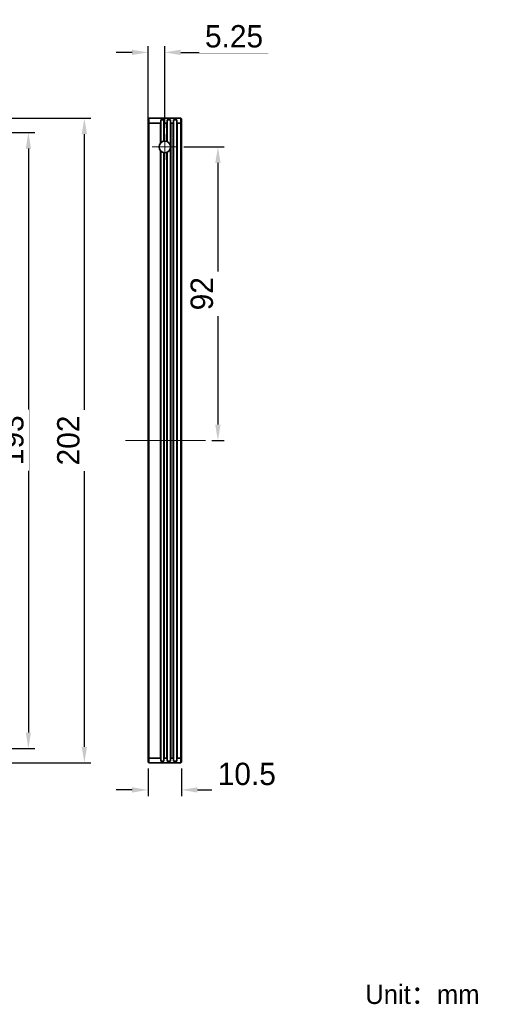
# Model space of a CAD drawing. Header units: inches. Extents: x -3328 to -3112, y -687 to -519.
# Tile 3 of 3: x -3185 to -3112, y -681 to -527. Entities that reach past the tile are written whole.
import ezdxf

# ---------------------------------------------------------------- set-up
doc = ezdxf.new("R2010")
doc.units = ezdxf.units.IN
doc.header["$LTSCALE"] = 3
doc.header["$MEASUREMENT"] = 0
doc.header["$PDSIZE"] = -5
doc.linetypes.add('点画线', pattern=[18, 12, -2, 2, -2])
doc.layers.get('Defpoints').update_dxf_attribs({"lineweight": 18})
for name, color, linetype, lineweight in [('中心线层', 1, '点画线', 18), ('尺寸线层', 3, 'Continuous', 18), ('明细栏文字', 6, 'Continuous', 18), ('粗实线层', 7, 'Continuous', 35)]:
    doc.layers.add(name, color=color, linetype=linetype, lineweight=lineweight)
doc.styles.get("Standard").update_dxf_attribs({"font": '兰亭黑 GBK.TTF'})
doc.dimstyles.new('CST Standard', dxfattribs={"dimtxt": 3.5, "dimasz": 2.5, "dimexe": 1, "dimexo": 1, "dimgap": 0.6, "dimtad": 1, "dimtoh": 1, "dimdsep": 46, "dimtxsty": 'Standard', "dimcen": -2.5, "dimdle": 5, "dimclrd": 8, "dimclre": 8, "dimadec": 1, "dimazin": 2, "dimtfac": 1, "dimtofl": 0, "dimtmove": 0, "dimatfit": 0, "dimfxl": 1, "dimtolj": 1, "dimarcsym": 0})

# ---------------------------------------------------------------- blocks, each defined once
blk = doc.blocks.new('*D216')
at = {"layer": 'Defpoints', "color": 0}
for p in [(-3219.98, -542.12), (-3219.98, -643.12), (-3175.27, -643.12)]:
    blk.add_point(p, dxfattribs=at)
at = {"layer": '尺寸线层', "color": 8, "linetype": 'Continuous', "lineweight": -2, "ltscale": 3}
for p, q in [((-3218.98, -542.12), (-3174.27, -542.12)), ((-3175.27, -544.62), (-3175.27, -640.62)), ((-3218.98, -643.12), (-3174.27, -643.12))]:
    blk.add_line(p, q, dxfattribs=at)
at = {"layer": '尺寸线层', "color": 8}
for points in [[(-3174.85, -544.62), (-3175.68, -544.62), (-3175.27, -542.12)], [(-3175.68, -640.62), (-3174.85, -640.62), (-3175.27, -643.12)]]:
    blk.add_solid(points, dxfattribs=at)
at = {"layer": '尺寸线层', "color": 0, "ltscale": 3, "insert": (-3177.76, -592.62), "char_height": 3.5, "attachment_point": 5, "rotation": 90, "bg_fill": 3, "box_fill_scale": 1.25, "bg_fill_color": 9, "bg_fill_true_color": 13158600, "bg_fill_transparency": 0}
blk.add_mtext('\\A1;202', dxfattribs=at)
blk = doc.blocks.new('*D219')
at = {"layer": 'Defpoints', "color": 0}
for p in [(-3165.29, -643.02), (-3160.04, -643.02), (-3160.04, -647.36)]:
    blk.add_point(p, dxfattribs=at)
at = {"layer": '尺寸线层', "color": 8, "linetype": 'Continuous', "lineweight": -2, "ltscale": 3}
for p, q in [((-3165.29, -644.02), (-3165.29, -648.36)), ((-3160.04, -644.02), (-3160.04, -648.36)), ((-3167.79, -647.36), (-3170.29, -647.36)), ((-3157.54, -647.36), (-3144.58, -647.36))]:
    blk.add_line(p, q, dxfattribs=at)
at = {"layer": '尺寸线层', "color": 8}
for points in [[(-3167.79, -647.78), (-3167.79, -646.95), (-3165.29, -647.36)], [(-3157.54, -646.95), (-3157.54, -647.78), (-3160.04, -647.36)]]:
    blk.add_solid(points, dxfattribs=at)
at = {"layer": '尺寸线层', "color": 0, "ltscale": 3, "insert": (-3149.81, -644.88), "char_height": 3.5, "attachment_point": 5, "bg_fill": 3, "box_fill_scale": 1.25, "bg_fill_color": 9, "bg_fill_true_color": 13158600, "bg_fill_transparency": 0}
blk.add_mtext('\\A1;10.5', dxfattribs=at)
blk = doc.blocks.new('*D220')
at = {"layer": 'Defpoints', "color": 0}
for p in [(-3165.29, -531.81), (-3165.29, -544.62), (-3162.66, -544.62)]:
    blk.add_point(p, dxfattribs=at)
at = {"layer": '尺寸线层', "color": 8, "linetype": 'Continuous', "lineweight": -2, "ltscale": 3}
for p, q in [((-3167.79, -531.81), (-3170.29, -531.81)), ((-3165.29, -543.62), (-3165.29, -530.81)), ((-3162.66, -543.62), (-3162.66, -530.81)), ((-3160.16, -531.81), (-3146.46, -531.81))]:
    blk.add_line(p, q, dxfattribs=at)
at = {"layer": '尺寸线层', "color": 8}
for points in [[(-3167.79, -532.23), (-3167.79, -531.39), (-3165.29, -531.81)], [(-3160.16, -531.39), (-3160.16, -532.23), (-3162.66, -531.81)]]:
    blk.add_solid(points, dxfattribs=at)
at = {"layer": '尺寸线层', "color": 0, "ltscale": 3, "insert": (-3151.81, -529.31), "char_height": 3.5, "attachment_point": 5, "bg_fill": 3, "box_fill_scale": 1.25, "bg_fill_color": 9, "bg_fill_true_color": 13158600, "bg_fill_transparency": 0}
blk.add_mtext('\\A1;5.25', dxfattribs=at)
blk = doc.blocks.new('*D221')
at = {"layer": 'Defpoints', "color": 0}
for p in [(-3160.66, -546.62), (-3156.3, -592.62), (-3154.34, -592.62)]:
    blk.add_point(p, dxfattribs=at)
at = {"layer": '尺寸线层', "color": 8, "linetype": 'Continuous', "lineweight": -2, "ltscale": 3}
for p, q in [((-3159.66, -546.62), (-3153.34, -546.62)), ((-3154.34, -549.12), (-3154.34, -590.12)), ((-3155.3, -592.62), (-3153.34, -592.62))]:
    blk.add_line(p, q, dxfattribs=at)
at = {"layer": '尺寸线层', "color": 8}
for points in [[(-3153.92, -549.12), (-3154.76, -549.12), (-3154.34, -546.62)], [(-3154.76, -590.12), (-3153.92, -590.12), (-3154.34, -592.62)]]:
    blk.add_solid(points, dxfattribs=at)
at = {"layer": '尺寸线层', "color": 0, "ltscale": 3, "insert": (-3156.84, -569.62), "char_height": 3.5, "attachment_point": 5, "rotation": 90, "bg_fill": 3, "box_fill_scale": 1.25, "bg_fill_color": 9, "bg_fill_true_color": 13158600, "bg_fill_transparency": 0}
blk.add_mtext('\\A1;92', dxfattribs=at)
blk = doc.blocks.new('*D230')
at = {"layer": 'Defpoints', "color": 0}
for p in [(-3234.23, -544.37), (-3234.14, -640.87), (-3184.04, -640.87)]:
    blk.add_point(p, dxfattribs=at)
at = {"layer": '尺寸线层', "color": 8, "linetype": 'Continuous', "lineweight": -2, "ltscale": 3}
for p, q in [((-3233.23, -544.37), (-3183.04, -544.37)), ((-3184.04, -546.87), (-3184.04, -638.37)), ((-3233.14, -640.87), (-3183.04, -640.87))]:
    blk.add_line(p, q, dxfattribs=at)
at = {"layer": '尺寸线层', "color": 8}
for points in [[(-3183.62, -546.87), (-3184.45, -546.87), (-3184.04, -544.37)], [(-3184.45, -638.37), (-3183.62, -638.37), (-3184.04, -640.87)]]:
    blk.add_solid(points, dxfattribs=at)
at = {"layer": '尺寸线层', "color": 0, "ltscale": 3, "insert": (-3186.53, -592.58), "char_height": 3.5, "attachment_point": 5, "rotation": 90, "bg_fill": 3, "box_fill_scale": 1.25, "bg_fill_color": 9, "bg_fill_true_color": 13158600, "bg_fill_transparency": 0}
blk.add_mtext('\\A1;193', dxfattribs=at)

msp = doc.modelspace()

# ---------------------------------------------------------------- linework, layer by layer
at = {"layer": '中心线层', "color": 0}
for p, q in [((-3162.6617, -548.6248), (-3162.6617, -544.6248)), ((-3164.6617, -546.6248), (-3160.6617, -546.6248)), ((-3156.3025, -592.6248), (-3168.8091, -592.6248))]:
    msp.add_line(p, q, dxfattribs=at)
at = {"layer": '粗实线层', "color": 0}
for p, q in [((-3165.1867, -542.1248), (-3165.2867, -542.2248)), ((-3165.2867, -643.0248), (-3165.2867, -542.2248)), ((-3165.2867, -542.9162), (-3165.1867, -542.8748)), ((-3165.1867, -643.1248), (-3165.1867, -542.1248)), ((-3165.1867, -542.1248), (-3160.1367, -542.1248)), ((-3165.1867, -542.8748), (-3163.3367, -542.8748)), ((-3163.3367, -542.8748), (-3163.2867, -542.8248)), ((-3163.3367, -546.0295), (-3163.3367, -542.8748)), ((-3163.2867, -542.8248), (-3163.2867, -542.3748)), ((-3162.7867, -542.3748), (-3163.2867, -542.3748)), ((-3163.2867, -545.9772), (-3163.2867, -542.8248)), ((-3162.7867, -542.3748), (-3162.7867, -542.8248)), ((-3162.7867, -545.7335), (-3162.7867, -542.8248)), ((-3162.7867, -542.8248), (-3162.7367, -542.8748)), ((-3162.7367, -545.7279), (-3162.7367, -542.8748)), ((-3162.7367, -542.8748), (-3162.3367, -542.8748)), ((-3162.3367, -542.8748), (-3162.2867, -542.8248)), ((-3162.3367, -545.7855), (-3162.3367, -542.8748)), ((-3162.2867, -542.8248), (-3162.2867, -542.3748)), ((-3161.7867, -542.3748), (-3162.2867, -542.3748)), ((-3162.2867, -545.8066), (-3162.2867, -542.8248)), ((-3161.7867, -542.3748), (-3161.7867, -542.8248)), ((-3161.7867, -546.4141), (-3161.7867, -542.8248)), ((-3161.7867, -542.8248), (-3161.7367, -542.8748)), ((-3161.7367, -642.3748), (-3161.7367, -542.8748)), ((-3161.7367, -542.8748), (-3161.3367, -542.8748)), ((-3161.3367, -542.8748), (-3161.2867, -542.8248)), ((-3161.3367, -642.3748), (-3161.3367, -542.8748)), ((-3161.2867, -642.8748), (-3161.2867, -542.3748)), ((-3160.7867, -542.3748), (-3161.2867, -542.3748)), ((-3160.7867, -642.8748), (-3160.7867, -542.3748)), ((-3160.7867, -542.8248), (-3160.7367, -542.8748)), ((-3160.7367, -642.3748), (-3160.7367, -542.8748)), ((-3160.7367, -542.8748), (-3160.1367, -542.8748)), ((-3160.1367, -643.1248), (-3160.1367, -542.1248)), ((-3160.1367, -542.1248), (-3160.0367, -542.2248)), ((-3160.0367, -542.9162), (-3160.1367, -542.8748)), ((-3160.0367, -643.0248), (-3160.0367, -542.2248)), ((-3163.3367, -642.3748), (-3163.3367, -547.2201)), ((-3163.2867, -642.4248), (-3163.2867, -547.2724)), ((-3162.7867, -642.4248), (-3162.7867, -547.5161)), ((-3162.7367, -642.3748), (-3162.7367, -547.5217)), ((-3162.3367, -642.3748), (-3162.3367, -547.4641)), ((-3162.2867, -642.4248), (-3162.2867, -547.4429)), ((-3161.7867, -642.4248), (-3161.7867, -546.8354)), ((-3165.1867, -642.3748), (-3165.2867, -642.3334)), ((-3165.2867, -643.0248), (-3165.1867, -643.1248)), ((-3163.3367, -642.3748), (-3165.1867, -642.3748)), ((-3160.1367, -643.1248), (-3165.1867, -643.1248)), ((-3163.2867, -642.4248), (-3163.3367, -642.3748)), ((-3163.2867, -642.8748), (-3163.2867, -642.4248)), ((-3163.2867, -642.8748), (-3162.7867, -642.8748)), ((-3162.7367, -642.3748), (-3162.7867, -642.4248)), ((-3162.7867, -642.4248), (-3162.7867, -642.8748)), ((-3162.3367, -642.3748), (-3162.7367, -642.3748)), ((-3162.2867, -642.4248), (-3162.3367, -642.3748)), ((-3162.2867, -642.8748), (-3162.2867, -642.4248)), ((-3162.2867, -642.8748), (-3161.7867, -642.8748)), ((-3161.7367, -642.3748), (-3161.7867, -642.4248)), ((-3161.7867, -642.4248), (-3161.7867, -642.8748)), ((-3161.3367, -642.3748), (-3161.7367, -642.3748)), ((-3161.2867, -642.4248), (-3161.3367, -642.3748)), ((-3161.2867, -642.8748), (-3160.7867, -642.8748)), ((-3160.7367, -642.3748), (-3160.7867, -642.4248)), ((-3160.1367, -642.3748), (-3160.7367, -642.3748)), ((-3160.1367, -642.3748), (-3160.0367, -642.3334)), ((-3160.0367, -643.0248), (-3160.1367, -643.1248))]:
    msp.add_line(p, q, dxfattribs=at)
msp.add_circle((-3162.6617, -546.6248), 0.9, dxfattribs=at)

# ---------------------------------------------------------------- texts
at = {"layer": '明细栏文字', "color": 0, "ltscale": 3, "insert": (-3131.2503, -677.8992), "char_height": 3, "width": 32.506121, "attachment_point": 1}
msp.add_mtext('{\\C0;Unit：mm}', dxfattribs=at)

# ---------------------------------------------------------------- dimensions: what is measured, and where the dimension line sits
at = {"layer": '尺寸线层', "color": 0, "ltscale": 3}
dim = msp.add_linear_dim(base=(-3175.2669, -643.1248), p1=(-3219.9788, -542.1248), p2=(-3219.9788, -643.1248), angle=270, dimstyle='CST Standard', override={"dimlfac": 2, "dimtxsty": 'Standard', "dimsah": 1, "dimtfill": 1, "dimtzin": 8}, dxfattribs=at)
dim.commit()
dim.dimension.update_dxf_attribs({"geometry": '*D216', "text_midpoint": (-3177.7635, -592.6248)})

# ---------------------------------------------------------------- next in the draw order: dimensions: what is measured, and where the dimension line sits
dim = msp.add_linear_dim(base=(-3165.2867, -531.8096), p1=(-3162.6617, -544.6248), p2=(-3165.2867, -544.6248), dimstyle='CST Standard', override={"dimlfac": 2, "dimtxsty": 'Standard', "dimsah": 1, "dimtfill": 1, "dimtzin": 8}, dxfattribs=at)
dim.commit()
dim.dimension.update_dxf_attribs({"geometry": '*D220', "text_midpoint": (-3151.8117, -531.8096), "dimtype": 160})
dim = msp.add_linear_dim(base=(-3184.037, -640.8748), p1=(-3234.2288, -544.3748), p2=(-3234.1418, -640.8748), angle=270, dimstyle='CST Standard', override={"dimlfac": 2, "dimtxsty": 'Standard', "dimsah": 1, "dimtfill": 1, "dimtzin": 8}, dxfattribs=at)
dim.commit()
dim.dimension.update_dxf_attribs({"geometry": '*D230', "text_midpoint": (-3184.037, -592.5779), "dimtype": 160})
dim = msp.add_linear_dim(base=(-3154.3385, -592.6248), p1=(-3160.6617, -546.6248), p2=(-3156.3025, -592.6248), angle=270, dimstyle='CST Standard', override={"dimlfac": 2, "dimtxsty": 'Standard', "dimsah": 1, "dimtfill": 1, "dimtzin": 8}, dxfattribs=at)
dim.commit()
dim.dimension.update_dxf_attribs({"geometry": '*D221', "text_midpoint": (-3156.8351, -569.6248)})
dim = msp.add_linear_dim(base=(-3160.0367, -647.3634), p1=(-3165.2867, -643.0248), p2=(-3160.0367, -643.0248), dimstyle='CST Standard', override={"dimlfac": 2, "dimtxsty": 'Standard', "dimsah": 1, "dimtfill": 1, "dimtzin": 8}, dxfattribs=at)
dim.commit()
dim.dimension.update_dxf_attribs({"geometry": '*D219', "text_midpoint": (-3149.8098, -644.8759)})

doc.saveas('drawing.dxf')
